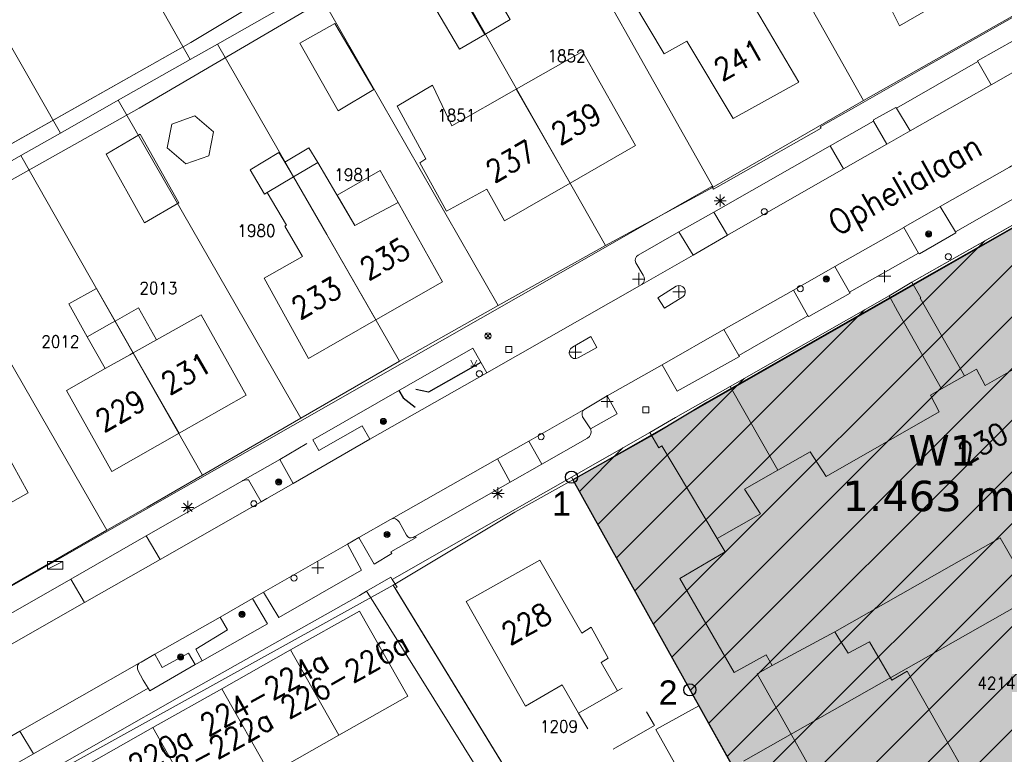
# Model space of a CAD drawing. Header units: metres. Extents: x 3 to 114181, y 112716 to 476231.
# Tile 55 of 90: x 112654 to 112735, y 475527 to 475587. Entities that reach past the tile are written whole.
import ezdxf
from ezdxf.enums import TextEntityAlignment as Align

# ---------------------------------------------------------------- set-up
doc = ezdxf.new("R2010")
doc.units = ezdxf.units.M
doc.header["$MEASUREMENT"] = 0
for name, pattern in [('DGN Style 1', [5.201608, 0.008655, -5.192953]), ('DGN Style 2', [8.654921, 5.192953, -3.461969]), ('DGN Style 3', [12.11689, 8.654921, -3.461969]), ('DGN Style 5', [6.058445, 2.596476, -3.461969])]:
    doc.linetypes.add(name, pattern=pattern)
for name, color, linetype, lineweight in [('Cultuurscheiding BGT', 3, 'DGN Style 1', 0), ('enkel Wonen - 1', 3, 'Continuous', 0), ('enkel Wonen - 2', 30, 'Continuous', 0), ('Functie scheiding WGD BGT', 7, 'DGN Style 5', 0), ('GEMEENTEGROND', 9, 'Continuous', 0), ('Hek BGT', 7, 'Continuous', 13), ('Kadasterperceelnummers', 14, 'Continuous', 0), ('Kadasterpercelen', 14, 'Continuous', 13), ('Kant algemeen verharding BGT', 7, 'Continuous', 0), ('Kant water BGT', 4, 'Continuous', 0), ('Luifel H1 BGT', 1, 'DGN Style 3', 13), ('MP Grenzen GEO', 3, 'Continuous', 13), ('MP Grenzen Tussen GEO', 3, 'Continuous', 0), ('MP Uitzetgegevens GEO', 7, 'Continuous', 30), ('Onbegroeid terreindeel BGT', 7, 'Continuous', 0), ('Overkapping H1 BGT', 9, 'DGN Style 2', 0), ('Pand BGT', 7, 'Continuous', 13), ('Symbool Boom BGT', 3, 'Continuous', 0), ('Symbool Brandkraan BGT', 1, 'Continuous', 0), ('Symbool Inspectieput BGT', 5, 'Continuous', 0), ('Symbool Kast BGT', 7, 'Continuous', 0), ('Symbool Kolk BGT', 5, 'Continuous', 0), ('Symbool Lichtmast BGT', 7, 'Continuous', 0), ('Symbool Verkeersbordpaal BGT', 7, 'Continuous', 0), ('Symbool Verklikker Transportleiding BGT', 5, 'Continuous', 0), ('Symbool Waterleidingput BGT', 5, 'Continuous', 0), ('Tekst Nummeraanduidingsreeks BGT', 7, 'Continuous', 0), ('Tekst ORL Straatnaam BGT', 3, 'Continuous', 0), ('Tussenmuur BGT', 7, 'Continuous', 13), ('Walbescherming BGT', 5, 'Continuous', 13)]:
    doc.layers.add(name, color=color, linetype=linetype, lineweight=lineweight)
doc.styles.add('Style-Arial', font='arial.ttf')
doc.styles.add('Style-STANDARD', font='STANDARD.shx')

# ---------------------------------------------------------------- blocks, each defined once
blk = doc.blocks.new('CELQ31')
at = {"layer": 'Symbool Verklikker Transportleiding BGT'}
for p, q in [((0, 0), (-0.025, 0.05)), ((-0.025, 0), (0.025, 0)), ((0, 0), (0.025, 0.05))]:
    blk.add_line(p, q, dxfattribs=at)
blk = doc.blocks.new('CELQ70')
at = {"layer": 'Symbool Kast BGT'}
for p, q in [((-0.0625, 0.031), (0.0625, 0.031)), ((-0.0625, -0.031), (-0.0625, 0.031)), ((-0.0625, -0.031), (0.0625, 0.031)), ((0.0625, -0.031), (0.0625, 0.031)), ((-0.0625, -0.031), (0.0625, -0.031))]:
    blk.add_line(p, q, dxfattribs=at)
blk = doc.blocks.new('CELQ21')
at = {"layer": 'Symbool Lichtmast BGT'}
for p, q in [((-0.05, 0), (0.05, 0)), ((0.0354, -0.0336), (-0.0354, 0.0336)), ((0.0354, 0.0336), (-0.0354, -0.0336)), ((-0.0001, 0.0526), (0, -0.0474))]:
    blk.add_line(p, q, dxfattribs=at)
blk = doc.blocks.new('CELQ30')
at = {"layer": 'Symbool Verkeersbordpaal BGT'}
for p, q in [((-0.05, 0), (0.05, 0)), ((0, 0.05), (0, -0.05))]:
    blk.add_line(p, q, dxfattribs=at)
blk = doc.blocks.new('CELQ42')
at = {"layer": 'Symbool Brandkraan BGT'}
for p, q in [((-0.0213, 0.0213), (0.0213, -0.0213)), ((-0.0213, -0.0213), (0.0213, 0.0213))]:
    blk.add_line(p, q, dxfattribs=at)
blk.add_circle((0, 0), 0.025, dxfattribs=at)
blk = doc.blocks.new('CELQ72')
at = {"layer": 'Symbool Inspectieput BGT', "flags": 128}
blk.add_lwpolyline([(0.025, 0.025), (-0.025, 0.025), (-0.025, -0.025), (0.025, -0.025)], close=True, dxfattribs=at)
blk = doc.blocks.new('CELQ24_1')
at = {"layer": 'Symbool Kolk BGT'}
blk.add_circle((0, 0), 0.025, dxfattribs=at)
blk = doc.blocks.new('CELQ24_2')
at = {"layer": 'Symbool Waterleidingput BGT'}
blk.add_circle((0, 0), 0.025, dxfattribs=at)
blk = doc.blocks.new('CELA07')
at = {"layer": 'Symbool Boom BGT'}
for radius in [0.025, 0.018, 0.011, 0.00407]:
    blk.add_circle((0, 0), radius, dxfattribs=at)

msp = doc.modelspace()

# ---------------------------------------------------------------- hatches: boundary and pattern name
at = {"layer": 'enkel Wonen - 1', "linetype": 'Continuous', "lineweight": 13, "extrusion": (-1.9283e-16, -1.08831e-16, -1)}
msp.add_hatch(color=3, dxfattribs=at).paths.add_polyline_path([(-112712.711, 475525.926), (-112755.727, 475550.347), (-112754.731, 475552.112), (-112759.057, 475554.574), (-112746.659, 475576.473), (-112699.57, 475549.551)])
at = {"layer": 'enkel Wonen - 2', "linetype": 'Continuous', "lineweight": 13, "extrusion": (0, 0, -1)}
msp.add_hatch(color=2, dxfattribs=at).paths.add_polyline_path([(-112690.418, 475483.747), (-112740.017, 475511.835), (-112735.204, 475520.297), (-112765.79, 475537.661), (-112767.452, 475534.726), (-112770.497, 475536.451), (-112764.919, 475546.301), (-112764.84, 475546.449), (-112764.815, 475546.5), (-112764.79, 475546.554), (-112764.76, 475546.617), (-112764.728, 475546.693), (-112764.7, 475546.761), (-112764.684, 475546.801), (-112764.666, 475546.849), (-112764.629, 475546.952), (-112764.59, 475547.072), (-112764.558, 475547.185), (-112764.53, 475547.292), (-112764.507, 475547.391), (-112764.476, 475547.552), (-112764.452, 475547.707), (-112764.434, 475547.877), (-112764.423, 475548.043), (-112764.419, 475548.194), (-112764.421, 475548.338), (-112764.426, 475548.458), (-112764.437, 475548.602), (-112764.452, 475548.728), (-112764.471, 475548.857), (-112764.494, 475548.985), (-112764.522, 475549.117), (-112764.562, 475549.27), (-112764.618, 475549.456), (-112764.735, 475549.766), (-112764.851, 475550.012), (-112765.047, 475550.352), (-112765.238, 475550.621), (-112765.454, 475550.878), (-112765.652, 475551.079), (-112765.85, 475551.254), (-112766.018, 475551.384), (-112766.43, 475551.65), (-112766.692, 475551.784), (-112763.644, 475557.185), (-112754.731, 475552.112), (-112755.727, 475550.347), (-112713.581, 475526.42), (-112715.466, 475523.032), (-112679.612, 475502.776)])
at = {"layer": 'MP Grenzen GEO', "linetype": 'Continuous', "lineweight": 0}
h = msp.add_hatch(dxfattribs=at)
h.set_pattern_fill('HATCH', color=6, scale=0.1, style=0, pattern_type=2)
h.set_pattern_definition([(45, (112738.5802, 475536.1504), (-2.12132, 2.12132), [])])
h.paths.add_polyline_path([(112699.458, 475549.752), (112705.905, 475553.432), (112708.001, 475554.663), (112712.492, 475557.226), (112725.552, 475564.679), (112727.439, 475565.787), (112743.474, 475574.878), (112744.976, 475575.73), (112747.121, 475576.975), (112747.691, 475577.313), (112747.428, 475577.799), (112747.91, 475580.636), (112749.817, 475581.694), (112751.034, 475582.369), (112755.097, 475584.662), (112756.286, 475585.211), (112757.591, 475585.639), (112759.672, 475585.922), (112761.194, 475586.487), (112761.69, 475585.637), (112763.281, 475586.46), (112763.911, 475586.683), (112764.561, 475586.84), (112765.223, 475586.929), (112765.891, 475586.95), (112766.558, 475586.902), (112767.216, 475586.786), (112767.858, 475586.603), (112768.479, 475586.355), (112769.141, 475586.009), (112769.766, 475585.599), (112770.347, 475585.13), (112770.879, 475584.606), (112771.358, 475584.032), (112771.778, 475583.414), (112772.135, 475582.758), (112773.164, 475581.104), (112773.711, 475580.225), (112774.429, 475578.953), (112775.246, 475577.507), (112776.025, 475576.126), (112771.781, 475573.506), (112773.301, 475572.067), (112774.78, 475570.585), (112776.216, 475569.062), (112777.607, 475567.498), (112778.953, 475565.895), (112780.253, 475564.254), (112782.034, 475564.974), (112783.74, 475560.833), (112784.809, 475556.928), (112785.618, 475552.891), (112786.141, 475547.777), (112786.972, 475537.954), (112787.585, 475534.078), (112781.853, 475530.841), (112779.391, 475529.669), (112765.38, 475523.022), (112767.354, 475518.794), (112758.506, 475513.784), (112746.657, 475507.075), (112736.754, 475501.467), (112715.261, 475489.296), (112710.442, 475486.567), (112709.719, 475487.831), (112682.318, 475472.144), (112668.171, 475497.46), (112670.704, 475498.892), (112695.415, 475512.853), (112699.496, 475515.158), (112700.265, 475515.592), (112714.109, 475523.414)])
at = {"layer": 'Pand BGT', "linetype": 'Continuous', "lineweight": 13}
h = msp.add_hatch(dxfattribs=at)
h.set_pattern_fill('HATCH', color=6, scale=0.1, style=0, pattern_type=2)
h.set_pattern_definition([])
h.paths.add_polyline_path([(112746.659, 475576.473), (112699.57, 475549.551), (112714.109, 475523.414), (112667.8, 475497.251), (112682.58, 475471.222), (112787.847, 475530.688), (112787.585, 475534.078), (112786.972, 475537.954), (112786.34, 475545.422), (112786.003, 475549.063), (112785.618, 475552.891), (112784.809, 475556.928), (112783.74, 475560.833), (112782.034, 475564.974), (112776.025, 475576.126), (112773.711, 475580.225), (112772.135, 475582.758), (112771.778, 475583.414), (112771.358, 475584.032), (112770.879, 475584.606), (112770.347, 475585.13), (112769.766, 475585.599), (112769.141, 475586.009), (112768.479, 475586.355), (112767.858, 475586.603), (112767.216, 475586.786), (112766.411, 475586.928), (112766.224, 475586.926), (112765.891, 475586.95), (112765.518, 475586.938), (112764.809, 475586.404), (112751.284, 475579.094)], flags=17)
h = msp.add_hatch(dxfattribs=at)
h.set_pattern_fill('HATCH', color=6, scale=0.1, style=0, pattern_type=2)
h.set_pattern_definition([])
h.paths.add_polyline_path([(112714.109, 475523.414), (112699.57, 475549.551), (112746.659, 475576.473), (112751.284, 475579.094), (112764.809, 475586.404), (112765.518, 475586.938), (112765.891, 475586.95), (112766.224, 475586.926), (112766.411, 475586.928), (112767.216, 475586.786), (112767.858, 475586.603), (112768.479, 475586.355), (112769.141, 475586.009), (112769.766, 475585.599), (112770.347, 475585.13), (112770.879, 475584.606), (112771.358, 475584.032), (112771.778, 475583.414), (112772.135, 475582.758), (112773.711, 475580.225), (112776.025, 475576.126), (112782.034, 475564.974), (112783.74, 475560.833), (112784.809, 475556.928), (112785.618, 475552.891), (112786.003, 475549.063), (112786.34, 475545.422), (112786.972, 475537.954), (112787.585, 475534.078), (112787.847, 475530.688), (112682.58, 475471.222), (112667.8, 475497.251)], flags=17)

# ---------------------------------------------------------------- linework, layer by layer
at = {"layer": 'Cultuurscheiding BGT', "flags": 128}
msp.add_lwpolyline([(112663.819, 475534.337), (112663.77, 475534.192), (112663.77, 475534.039)], dxfattribs=at)
at = {"layer": 'enkel Wonen - 1', "color": 7, "linetype": 'Continuous', "lineweight": 30}
for p, q in [((112746.659, 475576.473), (112729.259, 475566.6)), ((112729.259, 475566.6), (112722.868, 475562.93)), ((112722.868, 475562.93), (112710.588, 475555.894)), ((112710.588, 475555.894), (112706.302, 475553.31)), ((112706.302, 475553.31), (112699.57, 475549.551))]:
    msp.add_line(p, q, dxfattribs=at)
at = {"layer": 'enkel Wonen - 1', "color": 7, "lineweight": 30}
msp.add_line((112699.57, 475549.551), (112712.51, 475526.288), dxfattribs=at)
at = {"layer": 'enkel Wonen - 2', "color": 2, "linetype": 'Continuous', "lineweight": 13, "transparency": 33554610, "flags": 128}
msp.add_lwpolyline([(112755.727, 475550.347), (112713.581, 475526.42)], dxfattribs=at)
at = {"layer": 'Functie scheiding WGD BGT', "flags": 128}
for points in [[(112725.552, 475564.679), (112727.439, 475565.787)], [(112675.472, 475551.214), (112678.193, 475552.822)], [(112669.094, 475534.663), (112668.529, 475534.354)]]:
    msp.add_lwpolyline(points, dxfattribs=at)
at = {"layer": 'GEMEENTEGROND', "color": 7, "lineweight": 30}
for p, q in [((112692.01, 475559.183), (112687.695, 475556.735)), ((112685.264, 475556.879), (112685.61, 475556.275)), ((112687.695, 475556.735), (112686.671, 475556.956)), ((112685.61, 475556.275), (112686.614, 475555.511))]:
    msp.add_line(p, q, dxfattribs=at)
at = {"layer": 'Hek BGT', "flags": 128}
for points in [[(112745.677, 475574.478), (112744.976, 475575.73), (112743.474, 475574.878), (112727.439, 475565.787), (112728.166, 475564.509)], [(112726.238, 475563.399), (112725.552, 475564.679), (112712.492, 475557.226), (112708.001, 475554.663)], [(112706.629, 475552.168), (112705.905, 475553.432), (112684.722, 475541.339), (112685.121, 475540.709)]]:
    msp.add_lwpolyline(points, dxfattribs=at)
at = {"layer": 'Kadasterpercelen', "linetype": 'Continuous', "flags": 128}
for points in [[(112723.456, 475580.74), (112741.009, 475590.702), (112726.035, 475616.999), (112719.734, 475613.421), (112712.256, 475609.174), (112708.615, 475607.106)], [(112667.435, 475610.991), (112671.583, 475603.735), (112679.204, 475590.403), (112678.463, 475589.982), (112670.352, 475585.375), (112668.106, 475584.1), (112654.706, 475607.829), (112665.681, 475614.06)], [(112668.106, 475584.1), (112654.706, 475607.829), (112643.935, 475601.713), (112657.446, 475578.046), (112662.198, 475580.744)], [(112711.106, 475573.597), (112696.21, 475600.061), (112697.584, 475600.841), (112705.061, 475605.088), (112708.615, 475607.106), (112723.456, 475580.74)], [(112654.197, 475576.2), (112649.99, 475573.811), (112636.501, 475597.492), (112643.935, 475601.713), (112657.446, 475578.046)], [(112702.253, 475568.805), (112687.379, 475595.046), (112690.279, 475596.693), (112696.21, 475600.061), (112711.106, 475573.597)], [(112683.629, 475592.916), (112687.379, 475595.046), (112702.253, 475568.805), (112693.437, 475563.867), (112678.463, 475589.982), (112679.204, 475590.403)], [(112670.352, 475585.375), (112678.463, 475589.982), (112693.437, 475563.867), (112685.314, 475559.292)], [(112677.201, 475554.598), (112685.314, 475559.292), (112670.352, 475585.375), (112668.106, 475584.1), (112662.198, 475580.744)], [(112662.198, 475580.744), (112677.201, 475554.598), (112669.13, 475549.927), (112654.197, 475576.2), (112657.446, 475578.046)], [(112710.272, 475486.865), (112715.095, 475489.589), (112736.601, 475501.738), (112746.507, 475507.334), (112758.366, 475514.033), (112767.237, 475519.044), (112765.38, 475523.022), (112779.391, 475529.669), (112751.211, 475579.055), (112729.259, 475566.6), (112722.868, 475562.93), (112710.588, 475555.894), (112706.302, 475553.31), (112699.57, 475549.551), (112714.109, 475523.414), (112700.265, 475515.592), (112699.496, 475515.158), (112695.415, 475512.853)], [(112661.266, 475545.389), (112664.582, 475547.295), (112669.13, 475549.927), (112654.197, 475576.2), (112649.99, 475573.811), (112646.153, 475571.632)], [(112652.4, 475540.294), (112661.266, 475545.389), (112646.153, 475571.632), (112642.686, 475569.663), (112637.474, 475566.703)], [(112684.803, 475540.877), (112694.804, 475546.877), (112699.57, 475549.551), (112714.109, 475523.414), (112700.265, 475515.592)], [(112684.803, 475540.877), (112655.895, 475524.836), (112670.704, 475498.892), (112695.415, 475512.853), (112699.496, 475515.158), (112700.265, 475515.592)]]:
    msp.add_lwpolyline(points, close=True, dxfattribs=at)
for points in [[(112652.4, 475540.294), (112661.266, 475545.389), (112664.582, 475547.295), (112669.13, 475549.927), (112677.201, 475554.598), (112685.314, 475559.292), (112693.437, 475563.867), (112702.253, 475568.805), (112711.106, 475573.597), (112723.456, 475580.74), (112741.009, 475590.702)], [(112768.83, 475589.437), (112764.809, 475586.404), (112762.933, 475585.392), (112761.207, 475584.422), (112759.108, 475583.242), (112751.211, 475579.055), (112729.259, 475566.6), (112722.868, 475562.93), (112710.588, 475555.894), (112706.302, 475553.31), (112699.57, 475549.551), (112694.804, 475546.877), (112684.803, 475540.877), (112655.895, 475524.836), (112638.766, 475515.143)]]:
    msp.add_lwpolyline(points, dxfattribs=at)
at = {"layer": 'Kant algemeen verharding BGT', "flags": 128}
for points in [[(112761.985, 475600.067), (112762.451, 475600.398), (112761.408, 475602.164), (112740.763, 475590.384), (112737.103, 475588.344), (112728.232, 475583.305), (112722.662, 475580.128), (112719.892, 475578.569), (112719.982, 475578.456), (112711.129, 475573.431), (112710.991, 475573.659), (112707.552, 475571.704), (112698.228, 475566.368), (112658.012, 475543.416), (112620.371, 475521.923), (112617.861, 475525.154)], [(112705.225, 475565.606), (112705.351, 475565.723), (112705.432, 475565.875), (112705.458, 475566.045), (112705.426, 475566.214), (112705.341, 475566.363), (112704.734, 475567.387), (112704.687, 475567.561), (112704.709, 475567.739), (112704.796, 475567.897), (112704.936, 475568.01), (112708.284, 475569.92), (112711.152, 475571.556), (112720.704, 475577.004), (112724.277, 475579.043), (112724.28, 475579.136), (112726.121, 475580.162), (112726.16, 475580.104), (112732.855, 475583.931), (112732.824, 475583.99), (112737.516, 475586.622), (112738.613, 475584.683)], [(112739.289, 475585.063), (112738.613, 475584.683), (112733.935, 475582.02), (112727.296, 475578.228), (112725.368, 475577.131), (112721.816, 475575.099), (112712.283, 475569.644), (112709.443, 475568.019), (112705.225, 475565.606), (112692.484, 475558.348), (112682.873, 475552.872), (112676.566, 475549.232), (112674.408, 475547.999), (112673.942, 475547.733), (112665.635, 475542.994), (112659.424, 475539.451), (112647.403, 475532.593)], [(112733.935, 475582.02), (112732.855, 475583.931)], [(112726.16, 475580.104), (112727.296, 475578.228)], [(112706.896, 475558.999), (112711.971, 475561.906), (112717.69, 475565.142), (112721.109, 475567.087), (112726.758, 475570.297), (112726.751, 475570.3), (112729.765, 475572.026), (112735.443, 475575.256), (112741.392, 475578.728), (112742.672, 475579.451)], [(112725.368, 475577.131), (112724.277, 475579.043)], [(112721.816, 475575.099), (112720.704, 475577.004)], [(112727.439, 475565.787), (112743.474, 475574.878)], [(112736.678, 475573.159), (112731.007, 475569.92), (112731.054, 475569.844), (112728.055, 475568.132), (112727.97, 475568.178), (112722.312, 475564.976), (112722.347, 475564.892), (112718.958, 475562.96), (112718.874, 475563.021), (112713.198, 475559.773), (112713.251, 475559.683), (112708.146, 475556.825), (112706.896, 475558.999), (112702.373, 475556.436), (112703.219, 475554.973), (112701.009, 475553.725), (112701.048, 475553.665), (112701.069, 475553.465), (112701.025, 475553.269), (112700.92, 475553.098), (112700.765, 475552.969), (112697.022, 475550.839), (112694.405, 475549.349), (112686.566, 475544.887), (112686.673, 475544.788), (112684.61, 475543.622), (112684.681, 475543.474), (112683.245, 475542.597), (112681.961, 475544.81), (112681.032, 475544.257), (112682.184, 475542.099), (112675.384, 475538.226), (112674.144, 475540.305), (112673.239, 475539.782), (112674.455, 475537.707), (112669.094, 475534.663)], [(112729.765, 475572.026), (112731.007, 475569.92)], [(112712.283, 475569.644), (112711.152, 475571.556)], [(112727.97, 475568.178), (112726.758, 475570.297)], [(112709.443, 475568.019), (112708.284, 475569.92)], [(112721.109, 475567.087), (112722.312, 475564.976)], [(112707.102, 475563.662), (112706.546, 475564.496), (112708.064, 475565.473), (112708.248, 475565.523), (112708.438, 475565.504), (112708.608, 475565.418), (112708.735, 475565.276), (112708.803, 475565.097), (112708.801, 475564.907), (112708.731, 475564.729), (112708.602, 475564.589), (112707.102, 475563.662)], [(112731.743, 475558.085), (112728.104, 475564.473), (112728.166, 475564.509), (112727.439, 475565.787)], [(112621.931, 475500), (112628.82, 475503.902), (112630.212, 475504.69), (112628.092, 475508.735), (112627.808, 475509.195), (112655.04, 475524.744), (112655.114, 475524.786), (112656.161, 475525.382), (112656.457, 475525.55), (112667.03, 475531.577), (112682.021, 475540.041), (112682.615, 475540.388), (112684.594, 475541.542), (112684.722, 475541.339), (112705.905, 475553.432), (112708.001, 475554.663), (112712.492, 475557.226), (112725.552, 475564.679)], [(112718.874, 475563.021), (112717.69, 475565.142)], [(112725.552, 475564.679), (112726.238, 475563.399), (112729.16, 475558.288), (112729.871, 475557.022)], [(112711.971, 475561.906), (112713.198, 475559.773)], [(112699.455, 475559.618), (112699.33, 475559.766), (112699.271, 475559.951), (112699.287, 475560.145), (112699.375, 475560.318), (112699.523, 475560.444), (112701.05, 475561.327), (112701.538, 475560.432), (112700.007, 475559.57), (112699.822, 475559.512), (112699.628, 475559.528), (112699.455, 475559.618)], [(112678.193, 475552.822), (112691.34, 475560.364), (112692.484, 475558.348)], [(112681.961, 475544.81), (112684.581, 475546.276), (112684.619, 475546.298), (112693.36, 475551.266), (112695.94, 475552.732), (112700.55, 475555.353), (112700.608, 475555.386), (112702.373, 475556.436)], [(112701.009, 475553.725), (112700.365, 475554.722), (112700.323, 475554.895), (112700.342, 475555.071), (112700.421, 475555.231), (112700.55, 475555.353)], [(112682.873, 475552.872), (112682.252, 475553.992), (112678.677, 475551.959), (112678.193, 475552.822)], [(112697.022, 475550.839), (112695.94, 475552.732)], [(112641.938, 475532.203), (112647.133, 475535.177), (112647.204, 475535.053), (112658.291, 475541.385), (112664.492, 475544.927), (112672.417, 475549.452), (112672.449, 475549.477), (112675.472, 475551.214)], [(112675.472, 475551.214), (112676.566, 475549.232)], [(112694.405, 475549.349), (112693.36, 475551.266)], [(112673.942, 475547.733), (112672.916, 475549.529), (112672.745, 475549.545), (112672.575, 475549.519), (112672.417, 475549.452)], [(112684.619, 475546.298), (112684.805, 475546.35), (112684.996, 475546.327), (112685.164, 475546.231), (112685.282, 475546.079), (112685.897, 475544.99), (112685.992, 475544.863), (112686.127, 475544.782), (112686.284, 475544.758), (112686.438, 475544.795), (112686.566, 475544.887)], [(112665.635, 475542.994), (112664.492, 475544.927)], [(112674.144, 475540.305), (112681.032, 475544.257)], [(112659.424, 475539.451), (112658.291, 475541.385)], [(112643.882, 475523.062), (112651.711, 475527.516), (112654.117, 475528.885), (112663.913, 475534.457), (112664.094, 475534.56), (112665.193, 475535.205), (112670.584, 475538.26), (112673.239, 475539.782)], [(112669.094, 475534.663), (112668.561, 475535.625), (112671.181, 475537.217), (112670.584, 475538.26)], [(112665.193, 475535.205), (112665.818, 475534.112), (112667.959, 475535.28), (112668.529, 475534.354)], [(112668.529, 475534.354), (112664.791, 475532.196), (112664.663, 475532.405), (112655.222, 475527.007), (112652.825, 475525.637)], [(112664.663, 475532.405), (112664.258, 475533.064), (112663.819, 475533.895), (112663.77, 475534.039), (112663.77, 475534.192), (112663.819, 475534.337), (112663.913, 475534.457)], [(112655.222, 475527.007), (112654.117, 475528.885)]]:
    msp.add_lwpolyline(points, dxfattribs=at)
at = {"layer": 'Kant water BGT', "flags": 128}
for points in [[(112608.077, 475548.058), (112608.862, 475548.457), (112613.701, 475551.326), (112633.584, 475562.367), (112635.671, 475563.745), (112647.263, 475570.766), (112663.924, 475580.102), (112678.651, 475588.725), (112692.681, 475596.609), (112695.977, 475598.538), (112705.655, 475603.981), (112717.784, 475611.087), (112724.261, 475615.023), (112726.303, 475616.263), (112725.238, 475617.958)], [(112689.242, 475597.606), (112678.451, 475591.706), (112668.159, 475585.509), (112651.643, 475576.18), (112649.414, 475574.922), (112649.208, 475574.805), (112646.934, 475573.551), (112632.932, 475564.984), (112629.574, 475563.264), (112624.3, 475560.263), (112620.844, 475558.007), (112616.562, 475555.845), (112611.292, 475553.184), (112609.099, 475552.013), (112596.418, 475544.642), (112574.315, 475532.483)]]:
    msp.add_lwpolyline(points, dxfattribs=at)
at = {"layer": 'Luifel H1 BGT', "flags": 128}
for points in [[(112677.87, 475576.84), (112675.883, 475575.659), (112675.506, 475576.293)], [(112678.59, 475575.626), (112677.87, 475576.84)], [(112675.41, 475576.455), (112673.034, 475575.042), (112674.228, 475573.034)], [(112675.506, 475576.293), (112675.41, 475576.455)], [(112676.604, 475574.446), (112675.883, 475575.659)], [(112676.604, 475574.446), (112678.59, 475575.626)], [(112674.429, 475573.153), (112676.604, 475574.446)], [(112683.73, 475574.986), (112680.181, 475572.942)], [(112681.654, 475570.459), (112685.206, 475572.352), (112683.73, 475574.986)], [(112674.228, 475573.034), (112674.429, 475573.153)], [(112680.181, 475572.942), (112681.654, 475570.459)], [(112663.873, 475563.675), (112661.948, 475562.593)], [(112665.348, 475561.05), (112663.873, 475563.675)], [(112661.948, 475562.593), (112661.676, 475562.44), (112659.825, 475561.399), (112659.654, 475561.303)], [(112663.435, 475559.985), (112661.948, 475562.593)], [(112659.654, 475561.303), (112661.124, 475558.688)], [(112663.435, 475559.985), (112665.348, 475561.05)], [(112661.124, 475558.688), (112663.146, 475559.824), (112663.435, 475559.985)]]:
    msp.add_lwpolyline(points, dxfattribs=at)
at = {"layer": 'MP Grenzen GEO', "color": 6, "lineweight": 0}
for p, q in [((112727.439, 475565.787), (112743.474, 475574.878)), ((112725.552, 475564.679), (112727.439, 475565.787)), ((112699.57, 475549.551), (112699.458, 475549.752)), ((112699.57, 475549.551), (112714.109, 475523.414))]:
    msp.add_line(p, q, dxfattribs=at)
at = {"layer": 'MP Grenzen GEO', "color": 6, "lineweight": 0, "flags": 128}
for points in [[(112714.109, 475523.414), (112699.458, 475549.752), (112705.905, 475553.432), (112708.001, 475554.663), (112712.492, 475557.226), (112725.552, 475564.679), (112727.439, 475565.787), (112743.474, 475574.878)], [(112699.458, 475549.752), (112705.905, 475553.432), (112708.001, 475554.663), (112712.492, 475557.226), (112725.552, 475564.679)]]:
    msp.add_lwpolyline(points, dxfattribs=at)
at = {"layer": 'MP Grenzen Tussen GEO', "flags": 128}
msp.add_lwpolyline([(112714.109, 475523.414), (112699.458, 475549.752), (112705.905, 475553.432), (112708.001, 475554.663), (112712.492, 475557.226), (112725.552, 475564.679), (112727.439, 475565.787), (112743.474, 475574.878)], dxfattribs=at)
at = {"layer": 'MP Uitzetgegevens GEO'}
for centre in [(112699.458, 475549.752), (112709.185, 475532.266)]:
    msp.add_circle(centre, 0.5, dxfattribs=at)
at = {"layer": 'Onbegroeid terreindeel BGT', "flags": 128}
for points in [[(112716.414, 475550.333), (112712.492, 475557.226)], [(112705.905, 475553.432), (112706.629, 475552.168), (112706.891, 475552.324), (112711.434, 475544.721)], [(112684.722, 475541.339), (112685.121, 475540.709), (112684.962, 475540.618), (112694.458, 475525.089), (112694.463, 475524.675), (112651.13, 475500)], [(112682.615, 475540.388), (112683.15, 475539.53), (112691.945, 475525.425), (112686.822, 475522.333)]]:
    msp.add_lwpolyline(points, dxfattribs=at)
at = {"layer": 'Overkapping H1 BGT', "flags": 128}
msp.add_lwpolyline([(112703.237, 475532.195), (112700.036, 475530.35), (112702.025, 475526.9), (112706.263, 475529.344), (112704.275, 475532.793), (112703.237, 475532.195)], dxfattribs=at)
at = {"layer": 'Pand BGT', "color": 7, "linetype": 'Continuous', "lineweight": 0}
for p, q in [((112729.871, 475557.022), (112731.743, 475558.085)), ((112715.94, 475534.277), (112721.106, 475537.049))]:
    msp.add_line(p, q, dxfattribs=at)
at = {"layer": 'Pand BGT', "flags": 128}
for points in [[(112725.76, 475588.06), (112725.808, 475588.088), (112726.421, 475586.861), (112730.366, 475589.183), (112729.751, 475590.416), (112735.924, 475594.06), (112729.328, 475605.589), (112729.24, 475605.542), (112725.605, 475603.59), (112729.319, 475597.049), (112722.824, 475593.387), (112725.76, 475588.06)], [(112710.441, 475592.302), (112704.468, 475588.929), (112707.072, 475584.578), (112708.936, 475585.598), (112712.74, 475579.255), (112718.13, 475582.245), (112714.224, 475588.881), (112714.12, 475588.82), (112713.785, 475589.388), (112713.889, 475589.449)], [(112692.332, 475586.157), (112694.422, 475587.377), (112692.493, 475590.68), (112690.403, 475589.46)], [(112690.403, 475589.46), (112688.313, 475588.24), (112690.242, 475584.937), (112692.332, 475586.157)], [(112677.113, 475585.453), (112680.278, 475579.876), (112683.206, 475581.635), (112680.008, 475587.055), (112677.113, 475585.453)], [(112699.342, 475573.938), (112704.726, 475577.033), (112700.355, 475584.762), (112694.899, 475581.665)], [(112694.899, 475581.665), (112689.605, 475578.66), (112688.035, 475581.99), (112685.129, 475580.26), (112687.472, 475575.939), (112686.973, 475575.606), (112689.181, 475571.627), (112692.497, 475573.448), (112693.946, 475570.835), (112699.342, 475573.938)], [(112667.75, 475575.514), (112669.645, 475576.176), (112670.02, 475578.148), (112668.499, 475579.459), (112666.604, 475578.797), (112666.229, 475576.825), (112667.75, 475575.514)], [(112663.998, 475577.95), (112661.199, 475576.32), (112664.366, 475570.668), (112667.181, 475572.315), (112663.998, 475577.95)], [(112683.371, 475562.684), (112688.861, 475565.829), (112685.206, 475572.352), (112681.654, 475570.459), (112680.075, 475573.122), (112678.59, 475575.626), (112676.604, 475574.446)], [(112676.604, 475574.446), (112674.429, 475573.153), (112676.021, 475570.475), (112675.878, 475570.403), (112677.35, 475567.914), (112674.199, 475566.128), (112677.842, 475559.517), (112683.371, 475562.684)], [(112721.106, 475537.049), (112734.699, 475544.768), (112735.948, 475542.568), (112741.146, 475545.519), (112739.897, 475547.72), (112757.326, 475557.616), (112751.613, 475567.658), (112750.14, 475566.818)], [(112750.14, 475566.818), (112748.14, 475565.678), (112747.11, 475567.485), (112741.636, 475564.365), (112742.666, 475562.56), (112733.449, 475557.303), (112732.739, 475558.652), (112731.964, 475558.211), (112731.743, 475558.085)], [(112661.948, 475562.593), (112660.418, 475565.277), (112658.14, 475563.997), (112659.654, 475561.303), (112661.676, 475562.44), (112661.948, 475562.593)], [(112667.202, 475553.378), (112672.703, 475556.514), (112669.001, 475563.103), (112665.348, 475561.05), (112663.435, 475559.985)], [(112663.435, 475559.985), (112663.146, 475559.824), (112661.124, 475558.688), (112657.933, 475556.894), (112661.68, 475550.23), (112667.202, 475553.378)], [(112649.39, 475545.421), (112654.781, 475548.473), (112650.983, 475555.372), (112649.517, 475557.79), (112646.09, 475555.828), (112644.856, 475557.662), (112643.025, 475556.667), (112645.451, 475552.245)], [(112729.871, 475557.022), (112731.743, 475558.085)], [(112729.871, 475557.022), (112728.967, 475556.508), (112729.684, 475555.118), (112720.385, 475549.821), (112719.074, 475551.847), (112716.414, 475550.333)], [(112716.414, 475550.333), (112713.683, 475548.779), (112714.975, 475546.738), (112711.434, 475544.721)], [(112711.434, 475544.721), (112712.075, 475543.606), (112708.368, 475541.434), (112712.816, 475533.692), (112715.442, 475535.144), (112715.94, 475534.277)], [(112702.478, 475534.869), (112701.063, 475537.419), (112700.297, 475536.933), (112696.855, 475542.94), (112690.804, 475539.531), (112695.659, 475530.938), (112698.69, 475532.685), (112700.036, 475530.349), (112703.237, 475532.195), (112701.891, 475534.53), (112702.478, 475534.869)], [(112680.334, 475528.537), (112685.989, 475531.742), (112682.03, 475538.744), (112676.368, 475535.551)], [(112699.43, 475504.338), (112705.614, 475507.928), (112707.677, 475504.375), (112708.042, 475504.582), (112709.398, 475502.246), (112732.667, 475515.376), (112731.193, 475517.989), (112734.851, 475520.053), (112727.05, 475533.807), (112725.775, 475533.063), (112723.937, 475536.231), (112722.183, 475535.274), (112721.438, 475536.502), (112721.106, 475537.049)], [(112676.368, 475535.551), (112670.706, 475532.358)], [(112715.94, 475534.277), (112714.718, 475533.601), (112720.667, 475523.007), (112717.175, 475521.077), (112716.137, 475522.846), (112699.656, 475513.3)], [(112670.706, 475532.358), (112665.044, 475529.165)], [(112709.915, 475530.955), (112706.387, 475529.007), (112710.347, 475521.924), (112713.906, 475523.78), (112709.915, 475530.955)], [(112665.044, 475529.165), (112659.392, 475525.978), (112663.352, 475518.91), (112669.024, 475522.125)], [(112674.679, 475525.331), (112680.334, 475528.537)]]:
    msp.add_lwpolyline(points, dxfattribs=at)
at = {"layer": 'Pand BGT', "color": 7, "linetype": 'Continuous', "lineweight": 13, "flags": 128}
msp.add_lwpolyline([(112746.659, 475576.473), (112699.57, 475549.551), (112714.109, 475523.414)], dxfattribs=at)
msp.add_lwpolyline([(112746.659, 475576.473), (112699.57, 475549.551), (112714.109, 475523.414)], dxfattribs=at)
at = {"layer": 'Pand BGT', "color": 7, "linetype": 'Continuous', "lineweight": 0, "flags": 128}
for points in [[(112721.106, 475537.049), (112734.699, 475544.768), (112735.948, 475542.568), (112741.146, 475545.519), (112739.897, 475547.72), (112757.326, 475557.616), (112751.613, 475567.658), (112750.14, 475566.818)], [(112750.14, 475566.818), (112748.14, 475565.678), (112747.11, 475567.485), (112741.636, 475564.365), (112742.666, 475562.56), (112733.449, 475557.303), (112732.739, 475558.652), (112731.964, 475558.211), (112731.743, 475558.085)], [(112729.871, 475557.022), (112728.967, 475556.508), (112729.684, 475555.118), (112720.385, 475549.821), (112719.074, 475551.847), (112716.414, 475550.333)], [(112716.414, 475550.333), (112713.683, 475548.779), (112714.975, 475546.738), (112711.434, 475544.721)], [(112711.434, 475544.721), (112712.075, 475543.606), (112708.368, 475541.434), (112712.816, 475533.692), (112715.442, 475535.144), (112715.94, 475534.277)], [(112699.43, 475504.338), (112705.614, 475507.928), (112707.677, 475504.375), (112708.042, 475504.582), (112709.398, 475502.246), (112732.667, 475515.376), (112731.193, 475517.989), (112734.851, 475520.053), (112727.05, 475533.807), (112725.775, 475533.063), (112723.937, 475536.231), (112722.183, 475535.274), (112721.438, 475536.502), (112721.106, 475537.049)], [(112715.94, 475534.277), (112714.718, 475533.601), (112720.667, 475523.007), (112717.175, 475521.077), (112716.137, 475522.846), (112699.656, 475513.3)]]:
    msp.add_lwpolyline(points, dxfattribs=at)
at = {"layer": 'Tussenmuur BGT', "flags": 128}
for points in [[(112692.332, 475586.157), (112690.403, 475589.46)], [(112699.342, 475573.938), (112694.899, 475581.665)], [(112683.371, 475562.684), (112679.347, 475569.709), (112676.604, 475574.446)], [(112667.202, 475553.378), (112663.435, 475559.985)], [(112715.94, 475534.277), (112721.106, 475537.049)], [(112676.368, 475535.551), (112680.334, 475528.537)], [(112670.706, 475532.358), (112674.679, 475525.331)], [(112669.024, 475522.125), (112665.044, 475529.165)]]:
    msp.add_lwpolyline(points, dxfattribs=at)
at = {"layer": 'Walbescherming BGT', "flags": 128}
for points in [[(112603.469, 475545.716), (112608.862, 475548.457), (112613.701, 475551.326), (112633.584, 475562.367), (112635.671, 475563.745), (112647.263, 475570.766), (112663.924, 475580.102), (112678.651, 475588.725), (112692.681, 475596.609), (112695.977, 475598.538), (112705.655, 475603.981), (112717.784, 475611.087), (112724.261, 475615.023)], [(112649.208, 475574.805), (112668.159, 475585.509), (112678.451, 475591.706), (112689.242, 475597.606), (112695.766, 475600.884), (112704.887, 475605.875)]]:
    msp.add_lwpolyline(points, dxfattribs=at)

# ---------------------------------------------------------------- block references
at = {"layer": 'Symbool Boom BGT', "xscale": 10, "yscale": 10, "zscale": 10}
for p in [(112728.804, 475569.75), (112720.402, 475566.063), (112683.994, 475554.34), (112675.386, 475549.366), (112684.295, 475545.043), (112672.37, 475538.491), (112667.324, 475534.962)]:
    msp.add_blockref('CELA07', p, dxfattribs=at)
at = {"layer": 'Symbool Brandkraan BGT', "xscale": 10, "yscale": 10, "zscale": 10}
msp.add_blockref('CELQ42', (112692.586, 475561.375), dxfattribs=at)
at = {"layer": 'Symbool Inspectieput BGT', "xscale": 10, "yscale": 10, "zscale": 10}
for p in [(112694.298, 475560.262), (112705.555, 475555.292)]:
    msp.add_blockref('CELQ72', p, dxfattribs=at)
at = {"layer": 'Symbool Kast BGT', "xscale": 10, "yscale": 10, "zscale": 10}
msp.add_blockref('CELQ70', (112657.009, 475542.507), dxfattribs=at)
at = {"layer": 'Symbool Kolk BGT', "xscale": 10, "yscale": 10, "zscale": 10}
for p in [(112715.297, 475571.582), (112718.257, 475565.256), (112691.874, 475558.26), (112696.958, 475553.089), (112673.343, 475547.571), (112676.641, 475541.458)]:
    msp.add_blockref('CELQ24_1', p, dxfattribs=at)
at = {"layer": 'Symbool Lichtmast BGT', "xscale": 10, "yscale": 10, "zscale": 10}
for p in [(112711.679, 475572.477), (112693.407, 475548.411), (112667.908, 475547.273)]:
    msp.add_blockref('CELQ21', p, dxfattribs=at)
at = {"layer": 'Symbool Verkeersbordpaal BGT', "xscale": 10, "yscale": 10, "zscale": 10}
for p in [(112704.975, 475566.052), (112725.193, 475566.286), (112708.278, 475565.011), (112699.778, 475560.028), (112702.385, 475555.992), (112702.385, 475555.992), (112678.606, 475542.3)]:
    msp.add_blockref('CELQ30', p, dxfattribs=at)
at = {"layer": 'Symbool Verklikker Transportleiding BGT', "xscale": 10, "yscale": 10, "zscale": 10}
msp.add_blockref('CELQ31', (112691.426, 475558.882), dxfattribs=at)
at = {"layer": 'Symbool Waterleidingput BGT', "xscale": 10, "yscale": 10, "zscale": 10}
msp.add_blockref('CELQ24_2', (112730.427, 475567.879), dxfattribs=at)

# ---------------------------------------------------------------- texts
at = {"layer": 'enkel Wonen - 1', "color": 7, "linetype": 'Continuous', "lineweight": 30, "insert": (112729.931, 475550.066), "char_height": 2.5, "width": 62.61303, "attachment_point": 5, "line_spacing_factor": 0.9}
msp.add_mtext('\\fVerdana|b0|i0|c00|p39;W1\\P1.463 m2\\P', dxfattribs=at)
at = {"layer": 'Kadasterperceelnummers', "linetype": 'Continuous', "lineweight": 0, "style": 'Style-STANDARD'}
for s, p in [('1852', (112699.043, 475584.395)), ('1851', (112689.989, 475579.514)), ('1981', (112681.526, 475574.625)), ('1980', (112673.556, 475570.021)), ('2013', (112665.499, 475565.303)), ('2012', (112657.442, 475560.911)), ('4214', (112734.377, 475532.831)), ('1209', (112698.423, 475529.258))]:
    msp.add_text(s, height=1, dxfattribs=at).set_placement(p, align=Align.MIDDLE_CENTER)
at = {"layer": 'MP Uitzetgegevens GEO', "style": 'Style-Arial'}
for s, p in [('1', (112697.855, 475548.583)), ('2', (112706.618, 475533.047))]:
    msp.add_text(s, height=2, dxfattribs=at).set_placement(p, align=Align.TOP_LEFT)
at = {"layer": 'Tekst Nummeraanduidingsreeks BGT', "linetype": 'Continuous', "lineweight": 0, "style": 'Style-STANDARD'}
for s, rotation, p in [('241', 29, (112713.209, 475584.09)), ('239', 29.9, (112699.842, 475578.84)), ('237', 29.9, (112694.454, 475575.742)), ('235', 29.8, (112684.114, 475567.72)), ('233', 29.8, (112678.484, 475564.495)), ('231', 29.7, (112667.768, 475558.304)), ('229', 29.7, (112662.371, 475555.228)), ('230', 29.7, (112733.261, 475552.553)), ('228', 29.4, (112695.751, 475537.727)), ('226-226a', 29.4, (112680.797, 475533.457)), ('224-224a', 29.4, (112674.19, 475532.026)), ('222-222a', 29.4, (112669.656, 475527.174)), ('220-220a', 29.4, (112663.021, 475525.728))]:
    msp.add_text(s, height=1.8, rotation=rotation, dxfattribs=at).set_placement(p, align=Align.MIDDLE_CENTER)
at = {"layer": 'Tekst ORL Straatnaam BGT', "linetype": 'Continuous', "lineweight": 0, "style": 'Style-STANDARD'}
msp.add_text('Ophelialaan', height=2, rotation=29.25482, dxfattribs=at).set_placement((112720.795, 475570.435), align=Align.MIDDLE_LEFT)

doc.saveas('drawing.dxf')
